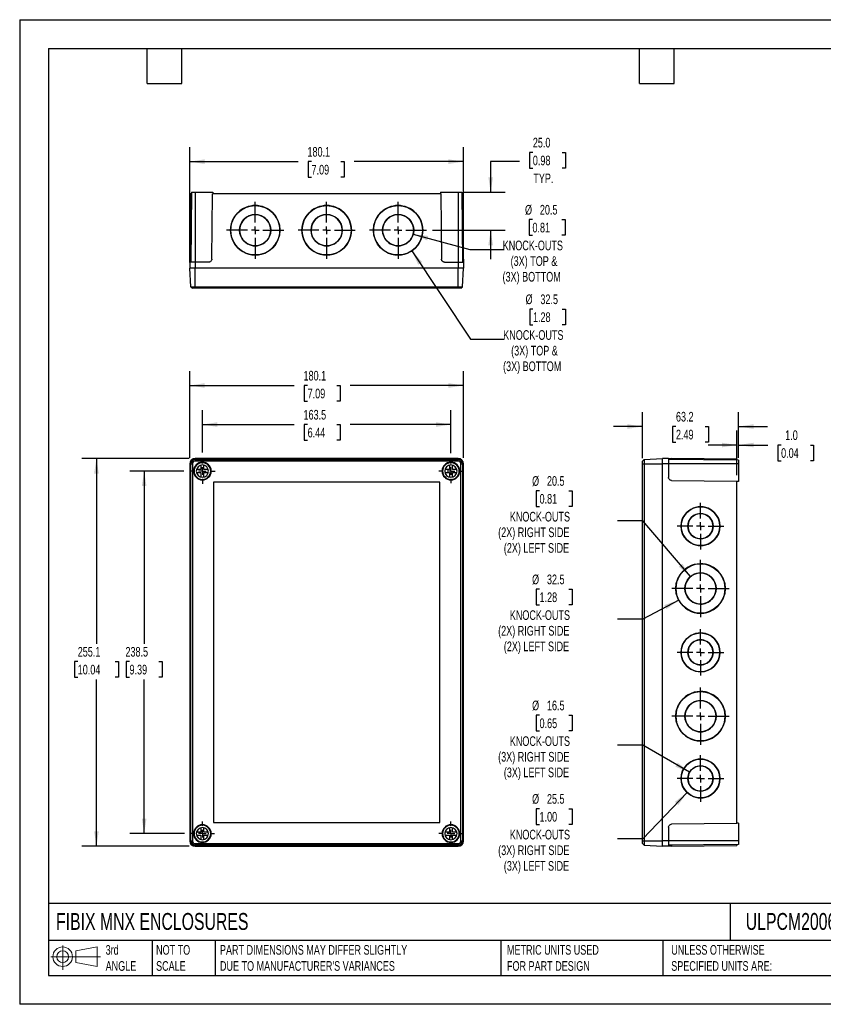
# Model space of a CAD drawing. Header units: millimetres. Extents: x 0 to 838, y 0 to 648.
# Tile 1 of 3: x 0 to 529, y 0 to 648. Entities that reach past the tile are written whole.
import ezdxf

# ---------------------------------------------------------------- set-up
doc = ezdxf.new("R2010")
doc.units = ezdxf.units.MM
doc.header["$LTSCALE"] = 3
doc.linetypes.add('CENTERX2', pattern=[20.32, 12.7, -2.54, 2.54, -2.54])
doc.layers.add('CENTER', color=40, linetype='CENTERX2')
doc.layers.add('DIMENSIONS', color=140, linetype='Continuous', lineweight=25)
doc.layers.add('TEXT', color=140, linetype='Continuous', lineweight=25)
doc.styles.add('SLDTEXTSTYLE0', font='TXT', dxfattribs={"width": 0.7})
doc.dimstyles.new('SLDDIMSTYLE0', dxfattribs={"dimtxt": 6.474023, "dimasz": 9.906, "dimexe": 0, "dimexo": 0.0625, "dimgap": 1.618506, "dimtad": 0, "dimtih": 1, "dimtoh": 1, "dimdec": 1, "dimrnd": 1e-09, "dimzin": 12, "dimdsep": 46, "dimtxsty": 'SLDTEXTSTYLE0', "dimsah": 1, "dimcen": 0.09, "dimadec": 0, "dimazin": 3, "dimtfac": 1, "dimtdec": 1, "dimtofl": 0, "dimtmove": 0, "dimatfit": 3, "dimfxl": 0, "dimfrac": 2, "dimtolj": 1, "dimtzin": 12, "dimarcsym": 0})
doc.dimstyles.new('SLDDIMSTYLE1', dxfattribs={"dimtxt": 6.474023, "dimasz": 9.906, "dimexe": 0, "dimexo": 0.0625, "dimgap": 1.618506, "dimtad": 0, "dimtih": 1, "dimtoh": 1, "dimdec": 1, "dimrnd": 1e-09, "dimzin": 12, "dimdsep": 46, "dimtxsty": 'SLDTEXTSTYLE0', "dimsah": 1, "dimcen": 0, "dimadec": 0, "dimazin": 3, "dimtfac": 1, "dimtdec": 1, "dimtofl": 0, "dimtmove": 0, "dimatfit": 3, "dimfxl": 0, "dimfrac": 2, "dimtolj": 1, "dimtzin": 12, "dimarcsym": 0})
doc.dimstyles.new('SLDDIMSTYLE2', dxfattribs={"dimtxt": 6.474023, "dimasz": 9.906, "dimexe": 0, "dimexo": 0.0625, "dimgap": 1.618506, "dimtad": 0, "dimtih": 1, "dimtoh": 1, "dimdec": 1, "dimrnd": 1e-09, "dimzin": 12, "dimdsep": 46, "dimtxsty": 'SLDTEXTSTYLE0', "dimsah": 1, "dimcen": 0.09, "dimadec": 0, "dimazin": 3, "dimtfac": 1, "dimtdec": 1, "dimtmove": 0, "dimatfit": 0, "dimfxl": 0, "dimfrac": 2, "dimtolj": 1, "dimtzin": 12, "dimarcsym": 0})
doc.dimstyles.new('SLDDIMSTYLE3', dxfattribs={"dimtxt": 6.474023, "dimasz": 9.906, "dimexe": 0, "dimexo": 0.0625, "dimgap": 1.618506, "dimtad": 0, "dimtih": 1, "dimtoh": 1, "dimdec": 1, "dimrnd": 1e-09, "dimzin": 4, "dimdsep": 46, "dimtxsty": 'SLDTEXTSTYLE0', "dimsah": 1, "dimcen": 0.09, "dimadec": 0, "dimazin": 1, "dimtfac": 1, "dimtdec": 1, "dimtmove": 0, "dimatfit": 0, "dimfxl": 0, "dimfrac": 2, "dimtolj": 1, "dimtzin": 12, "dimarcsym": 0})

# ---------------------------------------------------------------- blocks, each defined once
blk = doc.blocks.new('Block11')
at = {"color": 7, "linetype": 'Continuous', "lineweight": 18}
for p, q in [((7.77, 15.93), (7.77, 0)), ((16.44, 12.5), (30.53, 15.1)), ((30.53, 15.1), (30.53, 2.19)), ((0, 8.65), (32.62, 8.65)), ((16.44, 4.79), (16.44, 12.5)), ((16.44, 4.79), (30.53, 2.19))]:
    blk.add_line(p, q, dxfattribs=at)
for radius in [6.45, 3.86]:
    blk.add_circle((7.77, 8.65), radius, dxfattribs=at)
blk = doc.blocks.new('Block12')
at = {"color": 7, "linetype": 'Continuous'}
blk.add_blockref('Block11', (0, 0), dxfattribs=at)
blk = doc.blocks.new('_D')
at = {"layer": 'DIMENSIONS'}
for p, q in [((120.18, 362.93), (120.18, 390.9)), ((283.68, 362.63), (283.68, 390.9)), ((120.18, 381.37), (180.64, 381.37)), ((189.42, 381.37), (187.24, 381.37)), ((187.24, 381.37), (187.24, 371.08)), ((208.65, 381.37), (210.83, 381.37)), ((210.83, 381.37), (210.83, 371.08)), ((283.68, 381.37), (217.43, 381.37)), ((187.24, 371.08), (189.42, 371.08)), ((210.83, 371.08), (208.65, 371.08))]:
    blk.add_line(p, q, dxfattribs=at)
for points in [[(120.18, 381.37), (130.09, 379.85), (130.09, 382.9)], [(283.68, 381.37), (273.78, 382.9), (273.78, 379.85)]]:
    blk.add_solid(points, dxfattribs=at)
at = {"layer": 'DIMENSIONS', "char_height": 6.35, "attachment_point": 1, "style": 'SLDTEXTSTYLE0'}
for s, insert in [('163.5', (186.72, 391.01)), ('6.44', (189.42, 379.27))]:
    blk.add_mtext(s, dxfattribs=dict(at, insert=insert))
blk = doc.blocks.new('_D_1')
at = {"layer": 'DIMENSIONS'}
for p, q in [((108.03, 350.78), (72.36, 350.78)), ((81.88, 350.78), (81.88, 237.19)), ((72.26, 225.45), (70.09, 225.45)), ((70.09, 225.45), (70.09, 215.16)), ((91.5, 225.45), (93.68, 225.45)), ((93.68, 225.45), (93.68, 215.16)), ((70.09, 215.16), (72.26, 215.16)), ((93.68, 215.16), (91.5, 215.16)), ((81.88, 112.28), (81.88, 213.71)), ((108.33, 112.28), (72.36, 112.28))]:
    blk.add_line(p, q, dxfattribs=at)
for points in [[(81.88, 350.78), (80.36, 340.87), (83.41, 340.87)], [(81.88, 112.28), (83.41, 122.18), (80.36, 122.18)]]:
    blk.add_solid(points, dxfattribs=at)
at = {"layer": 'DIMENSIONS', "char_height": 6.35, "attachment_point": 1, "style": 'SLDTEXTSTYLE0'}
for s, insert in [('238.5', (69.57, 235.08)), ('9.39', (72.26, 223.35))]:
    blk.add_mtext(s, dxfattribs=dict(at, insert=insert))
blk = doc.blocks.new('_D_2')
at = {"layer": 'DIMENSIONS'}
for p, q in [((111.57, 359.08), (40.97, 359.08)), ((50.5, 359.08), (50.5, 237.19)), ((38.19, 225.45), (36.01, 225.45)), ((36.01, 225.45), (36.01, 215.16)), ((62.81, 225.45), (64.98, 225.45)), ((64.98, 225.45), (64.98, 215.16)), ((36.01, 215.16), (38.19, 215.16)), ((64.98, 215.16), (62.81, 215.16)), ((50.5, 103.98), (50.5, 213.71)), ((111.57, 103.98), (40.97, 103.98))]:
    blk.add_line(p, q, dxfattribs=at)
for points in [[(50.5, 359.08), (48.97, 349.17), (52.02, 349.17)], [(50.5, 103.98), (52.02, 113.88), (48.97, 113.88)]]:
    blk.add_solid(points, dxfattribs=at)
at = {"layer": 'DIMENSIONS', "char_height": 6.35, "attachment_point": 1, "style": 'SLDTEXTSTYLE0'}
for s, insert in [('255.1', (38.19, 235.08)), ('10.04', (38.19, 223.35))]:
    blk.add_mtext(s, dxfattribs=dict(at, insert=insert))
blk = doc.blocks.new('_D_3')
at = {"layer": 'DIMENSIONS'}
for p, q in [((111.88, 359.39), (111.88, 416.6)), ((291.98, 359.39), (291.98, 416.6)), ((111.88, 407.08), (180.64, 407.08)), ((189.42, 407.08), (187.24, 407.08)), ((187.24, 407.08), (187.24, 396.79)), ((208.65, 407.08), (210.83, 407.08)), ((210.83, 407.08), (210.83, 396.79)), ((291.98, 407.08), (217.43, 407.08)), ((187.24, 396.79), (189.42, 396.79)), ((210.83, 396.79), (208.65, 396.79))]:
    blk.add_line(p, q, dxfattribs=at)
for points in [[(111.88, 407.08), (121.79, 405.55), (121.79, 408.6)], [(291.98, 407.08), (282.08, 408.6), (282.08, 405.55)]]:
    blk.add_solid(points, dxfattribs=at)
at = {"layer": 'DIMENSIONS', "char_height": 6.35, "attachment_point": 1, "style": 'SLDTEXTSTYLE0'}
for s, insert in [('180.1', (186.72, 416.71)), ('7.09', (189.42, 404.97))]:
    blk.add_mtext(s, dxfattribs=dict(at, insert=insert))
blk = doc.blocks.new('SW_CENTERMARKSYMBOL_0')
at = {"layer": 'CENTER', "color": 0}
for p, q in [((0, 5.08), (0, 8.34)), ((-5.08, 0), (-8.34, 0)), ((0, 0), (-2.54, 0)), ((0, 0), (0, 2.54)), ((0, 0), (0, -2.54)), ((0, 0), (2.54, 0)), ((5.08, 0), (8.34, 0)), ((0, -5.08), (0, -8.34))]:
    blk.add_line(p, q, dxfattribs=at)
blk = doc.blocks.new('SW_CENTERMARKSYMBOL_1')
at = {"layer": 'CENTER', "color": 0}
for p, q in [((0, 5.08), (0, 8.04)), ((-5.08, 0), (-8.04, 0)), ((0, 0), (-2.54, 0)), ((0, 0), (0, 2.54)), ((0, 0), (0, -2.54)), ((0, 0), (2.54, 0)), ((5.08, 0), (8.04, 0)), ((0, -5.08), (0, -8.04))]:
    blk.add_line(p, q, dxfattribs=at)
blk = doc.blocks.new('SW_CENTERMARKSYMBOL_2')
at = {"layer": 'CENTER', "color": 0}
for p, q in [((0, 5.08), (0, 8.04)), ((-5.08, 0), (-8.04, 0)), ((0, 0), (-2.54, 0)), ((0, 0), (0, 2.54)), ((0, 0), (0, -2.54)), ((0, 0), (2.54, 0)), ((5.08, 0), (8.04, 0)), ((0, -5.08), (0, -8.04))]:
    blk.add_line(p, q, dxfattribs=at)
blk = doc.blocks.new('SW_CENTERMARKSYMBOL_3')
at = {"layer": 'CENTER', "color": 0}
for p, q in [((0, 5.08), (0, 8.04)), ((-5.08, 0), (-8.04, 0)), ((0, 0), (-2.54, 0)), ((0, 0), (0, 2.54)), ((0, 0), (0, -2.54)), ((0, 0), (2.54, 0)), ((5.08, 0), (8.04, 0)), ((0, -5.08), (0, -8.04))]:
    blk.add_line(p, q, dxfattribs=at)
blk = doc.blocks.new('_D_4')
at = {"layer": 'DIMENSIONS'}
for p, q in [((341.97, 190.16), (339.79, 190.16)), ((339.79, 190.16), (339.79, 179.87)), ((361.2, 190.16), (363.38, 190.16)), ((363.38, 190.16), (363.38, 179.87)), ((339.79, 179.87), (341.97, 179.87)), ((363.38, 179.87), (361.2, 179.87)), ((409.85, 170.47), (393.18, 170.47)), ((440.71, 152.65), (409.85, 170.47))]:
    blk.add_line(p, q, dxfattribs=at)
blk.add_solid([(440.71, 152.65), (432.9, 158.92), (431.37, 156.28)], dxfattribs=at)
at = {"layer": 'DIMENSIONS', "char_height": 6.35, "attachment_point": 1, "style": 'SLDTEXTSTYLE0'}
for s, insert in [('%%c', (337.08, 199.79)), ('16.5', (346.85, 199.79)), ('0.65', (341.97, 188.05)), ('KNOCK-OUTS', (322.4, 176.32)), ('(3X) RIGHT SIDE', (314.75, 166.03)), ('(3X) LEFT SIDE', (318.48, 155.74))]:
    blk.add_mtext(s, dxfattribs=dict(at, insert=insert))
blk = doc.blocks.new('_D_5')
at = {"layer": 'DIMENSIONS'}
for p, q in [((439.02, 139.33), (409.85, 108.97)), ((341.97, 128.66), (339.79, 128.66)), ((339.79, 128.66), (339.79, 118.37)), ((361.2, 128.66), (363.38, 128.66)), ((363.38, 128.66), (363.38, 118.37)), ((339.79, 118.37), (341.97, 118.37)), ((363.38, 118.37), (361.2, 118.37)), ((409.85, 108.97), (393.18, 108.97))]:
    blk.add_line(p, q, dxfattribs=at)
blk.add_solid([(439.02, 139.33), (431.06, 133.24), (433.26, 131.13)], dxfattribs=at)
at = {"layer": 'DIMENSIONS', "char_height": 6.35, "attachment_point": 1, "style": 'SLDTEXTSTYLE0'}
for s, insert in [('%%c', (337.08, 138.3)), ('25.5', (346.85, 138.3)), ('1.00', (341.97, 126.56)), ('KNOCK-OUTS', (322.4, 114.82)), ('(3X) RIGHT SIDE', (314.75, 104.53)), ('(3X) LEFT SIDE', (318.48, 94.24))]:
    blk.add_mtext(s, dxfattribs=dict(at, insert=insert))
blk = doc.blocks.new('_D_6')
at = {"layer": 'DIMENSIONS'}
for p, q in [((341.97, 337.81), (339.79, 337.81)), ((339.79, 337.81), (339.79, 327.52)), ((361.2, 337.81), (363.38, 337.81)), ((363.38, 337.81), (363.38, 327.52)), ((339.79, 327.52), (341.97, 327.52)), ((363.38, 327.52), (361.2, 327.52)), ((409.85, 318.12), (393.18, 318.12)), ((441.21, 281.33), (409.85, 318.12))]:
    blk.add_line(p, q, dxfattribs=at)
blk.add_solid([(441.21, 281.33), (435.94, 289.85), (433.62, 287.88)], dxfattribs=at)
at = {"layer": 'DIMENSIONS', "char_height": 6.35, "attachment_point": 1, "style": 'SLDTEXTSTYLE0'}
for s, insert in [('%%c', (337.08, 347.44)), ('20.5', (346.85, 347.44)), ('0.81', (341.97, 335.7)), ('KNOCK-OUTS', (322.4, 323.97)), ('(2X) RIGHT SIDE', (314.75, 313.68)), ('(2X) LEFT SIDE', (318.48, 303.39))]:
    blk.add_mtext(s, dxfattribs=dict(at, insert=insert))
blk = doc.blocks.new('_D_7')
at = {"layer": 'DIMENSIONS'}
for p, q in [((341.97, 273.07), (339.79, 273.07)), ((339.79, 273.07), (339.79, 262.78)), ((361.2, 273.07), (363.38, 273.07)), ((363.38, 273.07), (363.38, 262.78)), ((433.5, 265.91), (409.85, 253.38)), ((339.79, 262.78), (341.97, 262.78)), ((363.38, 262.78), (361.2, 262.78)), ((409.85, 253.38), (393.18, 253.38))]:
    blk.add_line(p, q, dxfattribs=at)
blk.add_solid([(433.5, 265.91), (424.04, 262.62), (425.46, 259.93)], dxfattribs=at)
at = {"layer": 'DIMENSIONS', "char_height": 6.35, "attachment_point": 1, "style": 'SLDTEXTSTYLE0'}
for s, insert in [('%%c', (337.08, 282.7)), ('32.5', (346.85, 282.7)), ('1.28', (341.97, 270.96)), ('KNOCK-OUTS', (322.4, 259.22)), ('(2X) RIGHT SIDE', (314.75, 248.93)), ('(2X) LEFT SIDE', (318.48, 238.64))]:
    blk.add_mtext(s, dxfattribs=dict(at, insert=insert))
blk = doc.blocks.new('_D_8')
at = {"layer": 'DIMENSIONS'}
for p, q in [((409.65, 359.34), (409.65, 389.6)), ((472.85, 359.39), (472.85, 389.6)), ((409.65, 380.08), (390.6, 380.08)), ((431.71, 380.08), (429.54, 380.08)), ((429.54, 380.08), (429.54, 369.79)), ((450.95, 380.08), (453.12, 380.08)), ((453.12, 380.08), (453.12, 369.79)), ((472.85, 380.08), (491.9, 380.08)), ((429.54, 369.79), (431.71, 369.79)), ((453.12, 369.79), (450.95, 369.79))]:
    blk.add_line(p, q, dxfattribs=at)
for points in [[(409.65, 380.08), (399.75, 381.6), (399.75, 378.55)], [(472.85, 380.08), (482.76, 378.55), (482.76, 381.6)]]:
    blk.add_solid(points, dxfattribs=at)
at = {"layer": 'DIMENSIONS', "char_height": 6.35, "attachment_point": 1, "style": 'SLDTEXTSTYLE0'}
for s, insert in [('63.2', (431.71, 389.71)), ('2.49', (431.71, 377.97))]:
    blk.add_mtext(s, dxfattribs=dict(at, insert=insert))
blk = doc.blocks.new('_D_9')
at = {"layer": 'DIMENSIONS'}
for p, q in [((471.85, 347.99), (471.85, 377.44)), ((472.85, 359.39), (472.85, 377.44)), ((471.85, 367.91), (452.8, 367.91)), ((472.85, 367.91), (492.1, 367.91)), ((500.88, 367.91), (498.7, 367.91)), ((498.7, 367.91), (498.7, 357.62)), ((520.11, 367.91), (522.29, 367.91)), ((522.29, 367.91), (522.29, 357.62)), ((498.7, 357.62), (500.88, 357.62)), ((522.29, 357.62), (520.11, 357.62))]:
    blk.add_line(p, q, dxfattribs=at)
for points in [[(471.85, 367.91), (461.95, 369.43), (461.95, 366.39)], [(472.85, 367.91), (482.76, 366.39), (482.76, 369.43)]]:
    blk.add_solid(points, dxfattribs=at)
at = {"layer": 'DIMENSIONS', "char_height": 6.35, "attachment_point": 1, "style": 'SLDTEXTSTYLE0'}
for s, insert in [('1.0', (503.57, 377.55)), ('0.04', (500.88, 365.81))]:
    blk.add_mtext(s, dxfattribs=dict(at, insert=insert))
blk = doc.blocks.new('SW_CENTERMARKSYMBOL_4')
at = {"layer": 'CENTER', "color": 0}
for p, q in [((0, 5.08), (0, 15.29)), ((-5.08, 0), (-15.29, 0)), ((0, 0), (-2.54, 0)), ((0, 0), (0, 2.54)), ((0, 0), (0, -2.54)), ((0, 0), (2.54, 0)), ((5.08, 0), (15.29, 0)), ((0, -5.08), (0, -15.29))]:
    blk.add_line(p, q, dxfattribs=at)
blk = doc.blocks.new('SW_CENTERMARKSYMBOL_5')
at = {"layer": 'CENTER', "color": 0}
for p, q in [((0, 5.08), (0, 18.79)), ((-5.08, 0), (-18.79, 0)), ((0, 0), (-2.54, 0)), ((0, 0), (0, 2.54)), ((0, 0), (0, -2.54)), ((0, 0), (2.54, 0)), ((5.08, 0), (18.79, 0)), ((0, -5.08), (0, -18.79))]:
    blk.add_line(p, q, dxfattribs=at)
blk = doc.blocks.new('SW_CENTERMARKSYMBOL_6')
at = {"layer": 'CENTER', "color": 0}
for p, q in [((0, 5.08), (0, 15.29)), ((-5.08, 0), (-15.29, 0)), ((0, 0), (-2.54, 0)), ((0, 0), (0, 2.54)), ((0, 0), (0, -2.54)), ((0, 0), (2.54, 0)), ((5.08, 0), (15.29, 0)), ((0, -5.08), (0, -15.29))]:
    blk.add_line(p, q, dxfattribs=at)
blk = doc.blocks.new('SW_CENTERMARKSYMBOL_7')
at = {"layer": 'CENTER', "color": 0}
for p, q in [((0, 5.08), (0, 18.79)), ((-5.08, 0), (-18.79, 0)), ((0, 0), (-2.54, 0)), ((0, 0), (0, 2.54)), ((0, 0), (0, -2.54)), ((0, 0), (2.54, 0)), ((5.08, 0), (18.79, 0)), ((0, -5.08), (0, -18.79))]:
    blk.add_line(p, q, dxfattribs=at)
blk = doc.blocks.new('SW_CENTERMARKSYMBOL_8')
at = {"layer": 'CENTER', "color": 0}
for p, q in [((0, 5.08), (0, 15.29)), ((-5.08, 0), (-15.29, 0)), ((0, 0), (-2.54, 0)), ((0, 0), (0, 2.54)), ((0, 0), (0, -2.54)), ((0, 0), (2.54, 0)), ((5.08, 0), (15.29, 0)), ((0, -5.08), (0, -15.29))]:
    blk.add_line(p, q, dxfattribs=at)
blk = doc.blocks.new('_D_12')
at = {"layer": 'DIMENSIONS'}
for p, q in [((337.31, 516.23), (335.14, 516.23)), ((335.14, 516.23), (335.14, 505.94)), ((356.55, 516.23), (358.72, 516.23)), ((358.72, 516.23), (358.72, 505.94)), ((258.83, 506.55), (296.21, 496.53)), ((335.14, 505.94), (337.31, 505.94)), ((358.72, 505.94), (356.55, 505.94)), ((296.21, 496.53), (318.18, 496.53))]:
    blk.add_line(p, q, dxfattribs=at)
blk.add_solid([(258.83, 506.55), (268.01, 502.51), (268.8, 505.46)], dxfattribs=at)
at = {"layer": 'DIMENSIONS', "char_height": 6.35, "attachment_point": 1, "style": 'SLDTEXTSTYLE0'}
for s, insert in [('%%c', (332.42, 525.86)), ('20.5', (342.2, 525.86)), ('0.81', (337.31, 514.12)), ('KNOCK-OUTS', (317.74, 502.38)), ('(3X) TOP &', (322.95, 492.09)), ('(3X) BOTTOM', (317.64, 481.8))]:
    blk.add_mtext(s, dxfattribs=dict(at, insert=insert))
blk = doc.blocks.new('_D_13')
at = {"layer": 'DIMENSIONS'}
for p, q in [((257.94, 495.67), (296.56, 437.63)), ((337.66, 457.32), (335.48, 457.32)), ((335.48, 457.32), (335.48, 447.03)), ((356.89, 457.32), (359.07, 457.32)), ((359.07, 457.32), (359.07, 447.03)), ((335.48, 447.03), (337.66, 447.03)), ((359.07, 447.03), (356.89, 447.03)), ((296.56, 437.63), (318.53, 437.63))]:
    blk.add_line(p, q, dxfattribs=at)
blk.add_solid([(257.94, 495.67), (262.15, 486.58), (264.69, 488.27)], dxfattribs=at)
at = {"layer": 'DIMENSIONS', "char_height": 6.35, "attachment_point": 1, "style": 'SLDTEXTSTYLE0'}
for s, insert in [('%%c', (332.77, 466.95)), ('32.5', (342.54, 466.95)), ('1.28', (337.66, 455.21)), ('KNOCK-OUTS', (318.09, 443.47)), ('(3X) TOP &', (323.29, 433.18)), ('(3X) BOTTOM', (317.99, 422.9))]:
    blk.add_mtext(s, dxfattribs=dict(at, insert=insert))
blk = doc.blocks.new('_D_14')
at = {"layer": 'DIMENSIONS'}
for p, q in [((111.88, 488.01), (111.88, 563.85)), ((291.93, 488.01), (291.93, 563.85)), ((111.88, 554.32), (183.23, 554.32)), ((192, 554.32), (189.83, 554.32)), ((189.83, 554.32), (189.83, 544.03)), ((211.24, 554.32), (213.41, 554.32)), ((213.41, 554.32), (213.41, 544.03)), ((291.93, 554.32), (220.01, 554.32)), ((189.83, 544.03), (192, 544.03)), ((213.41, 544.03), (211.24, 544.03))]:
    blk.add_line(p, q, dxfattribs=at)
for points in [[(111.88, 554.32), (121.79, 552.8), (121.79, 555.85)], [(291.93, 554.32), (282.03, 555.85), (282.03, 552.8)]]:
    blk.add_solid(points, dxfattribs=at)
at = {"layer": 'DIMENSIONS', "char_height": 6.35, "attachment_point": 1, "style": 'SLDTEXTSTYLE0'}
for s, insert in [('180.1', (189.31, 563.96)), ('7.09', (192, 552.22))]:
    blk.add_mtext(s, dxfattribs=dict(at, insert=insert))
blk = doc.blocks.new('_D_15')
at = {"layer": 'DIMENSIONS'}
for p, q in [((337.56, 560.38), (335.39, 560.38)), ((335.39, 560.38), (335.39, 550.09)), ((356.8, 560.38), (358.98, 560.38)), ((358.98, 560.38), (358.98, 550.09)), ((328.87, 554.32), (309.82, 554.32)), ((309.82, 554.32), (309.82, 534.2)), ((335.39, 550.09), (337.56, 550.09)), ((358.98, 550.09), (356.8, 550.09)), ((292.29, 534.2), (319.34, 534.2)), ((271.53, 509.2), (319.34, 509.2)), ((309.82, 509.2), (309.82, 490.15))]:
    blk.add_line(p, q, dxfattribs=at)
for points in [[(309.82, 534.2), (311.34, 544.1), (308.29, 544.1)], [(309.82, 509.2), (308.29, 499.3), (311.34, 499.3)]]:
    blk.add_solid(points, dxfattribs=at)
at = {"layer": 'DIMENSIONS', "char_height": 6.35, "attachment_point": 1, "style": 'SLDTEXTSTYLE0'}
for s, insert in [('25.0', (337.56, 570.01)), ('0.98', (337.56, 558.27)), ('TYP.', (337.88, 546.53))]:
    blk.add_mtext(s, dxfattribs=dict(at, insert=insert))
blk = doc.blocks.new('SW_CENTERMARKSYMBOL_13')
at = {"layer": 'CENTER', "color": 0}
for p, q in [((0, 5.08), (0, 18.79)), ((-5.08, 0), (-18.79, 0)), ((0, 0), (-2.54, 0)), ((0, 0), (0, 2.54)), ((0, 0), (0, -2.54)), ((0, 0), (2.54, 0)), ((5.08, 0), (18.79, 0)), ((0, -5.08), (0, -18.79))]:
    blk.add_line(p, q, dxfattribs=at)
blk = doc.blocks.new('SW_CENTERMARKSYMBOL_14')
at = {"layer": 'CENTER', "color": 0}
for p, q in [((0, 5.08), (0, 18.79)), ((-5.08, 0), (-18.79, 0)), ((0, 0), (-2.54, 0)), ((0, 0), (0, 2.54)), ((0, 0), (0, -2.54)), ((0, 0), (2.54, 0)), ((5.08, 0), (18.79, 0)), ((0, -5.08), (0, -18.79))]:
    blk.add_line(p, q, dxfattribs=at)
blk = doc.blocks.new('SW_CENTERMARKSYMBOL_15')
at = {"layer": 'CENTER', "color": 0}
for p, q in [((0, 5.08), (0, 18.79)), ((-5.08, 0), (-18.79, 0)), ((0, 0), (-2.54, 0)), ((0, 0), (0, 2.54)), ((0, 0), (0, -2.54)), ((0, 0), (2.54, 0)), ((5.08, 0), (18.79, 0)), ((0, -5.08), (0, -18.79))]:
    blk.add_line(p, q, dxfattribs=at)

msp = doc.modelspace()

# ---------------------------------------------------------------- linework, layer by layer
at = {"color": 7, "linetype": 'Continuous'}
for p, q in [((0.01, 647.71), (0.01, 0.01)), ((0.01, 647.71), (838.21, 647.71)), ((838.21, 0.01), (0.01, 0.01))]:
    msp.add_line(p, q, dxfattribs=at)
for p, q in [((112.31, 533.2), (111.94, 490.18)), ((112.98, 533.2), (112.31, 533.2)), ((112.99, 534.2), (112.58, 488.2)), ((112.99, 534.2), (115.38, 534.2)), ((115.38, 534.2), (115.38, 488.2)), ((115.38, 534.2), (126.97, 534.2)), ((126.4, 490.18), (126.78, 533.2)), ((277.09, 533.2), (126.78, 533.2)), ((126.97, 534.2), (126.98, 533.2)), ((276.9, 534.2), (276.89, 533.2)), ((276.9, 534.2), (288.48, 534.2)), ((277.09, 533.2), (277.47, 490.18)), ((288.48, 534.2), (288.48, 488.2)), ((288.48, 534.2), (290.88, 534.2)), ((290.88, 534.2), (291.28, 488.2)), ((290.89, 533.2), (291.56, 533.2)), ((291.93, 490.18), (291.56, 533.2)), ((154.93, 525.45), (154.93, 525.45)), ((201.93, 525.45), (201.93, 525.45)), ((248.93, 525.45), (248.93, 525.45)), ((154.93, 519.45), (154.93, 519.45)), ((201.93, 519.45), (201.93, 519.45)), ((248.93, 519.45), (248.93, 519.45)), ((138.68, 509.2), (138.68, 509.2)), ((144.68, 509.2), (144.68, 509.2)), ((165.18, 509.2), (165.18, 509.2)), ((171.18, 509.2), (171.18, 509.2)), ((191.68, 509.2), (191.68, 509.2)), ((212.18, 509.2), (212.18, 509.2)), ((218.18, 509.2), (218.18, 509.2)), ((238.68, 509.2), (238.68, 509.2)), ((259.18, 509.2), (259.18, 509.2)), ((265.18, 509.2), (265.18, 509.2)), ((111.92, 488.2), (111.88, 484.2)), ((115.38, 488.2), (111.92, 488.2)), ((111.94, 490.18), (112.6, 490.18)), ((115.38, 488.2), (115.38, 484.2)), ((124.4, 488.2), (115.38, 488.2)), ((279.47, 488.2), (288.48, 488.2)), ((288.48, 488.2), (288.48, 484.2)), ((288.48, 488.2), (291.95, 488.2)), ((291.27, 490.18), (291.93, 490.18)), ((291.95, 488.2), (291.98, 484.2)), ((115.38, 484.2), (111.88, 484.2)), ((112.57, 472.05), (111.93, 484.2)), ((288.48, 484.2), (115.38, 484.2)), ((115.43, 472.05), (115.43, 484.2)), ((288.43, 472.05), (288.43, 484.2)), ((291.98, 484.2), (288.48, 484.2)), ((291.3, 472.05), (291.93, 484.2)), ((112.57, 472.05), (115.43, 472.05)), ((112.57, 472.05), (113.63, 471)), ((115.43, 471), (113.63, 471)), ((115.43, 472.05), (288.43, 472.05)), ((115.43, 472.05), (115.43, 471)), ((288.43, 471), (115.43, 471)), ((288.43, 472.05), (291.3, 472.05)), ((288.43, 471), (288.43, 472.05)), ((290.24, 471), (288.43, 471)), ((290.24, 471), (291.3, 472.05)), ((288.48, 359.08), (115.38, 359.08)), ((288.43, 359.03), (115.43, 359.03)), ((115.43, 358.39), (115.43, 359.03)), ((115.43, 358.39), (115.43, 357.33)), ((115.43, 358.39), (288.43, 358.39)), ((288.43, 357.33), (115.43, 357.33)), ((288.43, 358.39), (288.43, 359.03)), ((288.43, 357.33), (288.43, 358.39)), ((409.65, 357.33), (410.71, 358.39)), ((409.65, 355.53), (409.65, 357.33)), ((410.71, 358.39), (422.85, 359.03)), ((410.71, 358.39), (410.71, 355.53)), ((422.85, 355.58), (422.85, 359.08)), ((426.85, 359.04), (422.85, 359.08)), ((426.85, 359.04), (426.85, 355.58)), ((472.85, 357.97), (426.85, 358.38)), ((428.83, 359.02), (428.83, 358.36)), ((471.85, 358.65), (428.83, 359.02)), ((471.85, 357.98), (471.85, 358.65)), ((472.85, 357.97), (472.85, 355.58)), ((111.88, 355.58), (111.88, 107.48)), ((112.57, 355.53), (111.93, 355.53)), ((111.93, 355.53), (111.93, 107.53)), ((112.57, 355.53), (113.63, 355.53)), ((112.57, 107.53), (112.57, 355.53)), ((113.63, 355.53), (113.63, 107.53)), ((119.18, 351.78), (116.31, 351.78)), ((116.31, 349.78), (119.18, 349.78)), ((119.18, 354.65), (119.18, 351.78)), ((119.18, 349.78), (119.18, 346.9)), ((121.18, 351.78), (121.18, 354.65)), ((124.06, 351.78), (121.18, 351.78)), ((121.18, 349.78), (124.06, 349.78)), ((121.18, 346.9), (121.18, 349.78)), ((282.68, 351.78), (279.81, 351.78)), ((279.81, 349.78), (282.68, 349.78)), ((282.68, 354.65), (282.68, 351.78)), ((282.68, 349.78), (282.68, 346.9)), ((284.68, 351.78), (284.68, 354.65)), ((287.56, 351.78), (284.68, 351.78)), ((284.68, 346.9), (284.68, 349.78)), ((284.68, 349.78), (287.56, 349.78)), ((290.24, 355.53), (291.3, 355.53)), ((290.24, 107.53), (290.24, 355.53)), ((291.3, 355.53), (291.3, 107.53)), ((291.3, 355.53), (291.93, 355.53)), ((291.93, 107.53), (291.93, 355.53)), ((291.98, 107.48), (291.98, 355.58)), ((409.65, 355.53), (410.71, 355.53)), ((409.65, 107.53), (409.65, 355.53)), ((410.71, 355.53), (410.71, 107.53)), ((410.71, 355.53), (422.85, 355.53)), ((422.85, 107.48), (422.85, 355.58)), ((426.85, 355.58), (422.85, 355.58)), ((426.85, 355.58), (426.85, 346.56)), ((472.85, 355.58), (426.85, 355.58)), ((472.85, 355.58), (472.85, 343.99)), ((276.43, 343.53), (127.43, 343.53)), ((127.43, 343.53), (127.43, 119.53)), ((276.43, 119.53), (276.43, 343.53)), ((428.83, 344.56), (471.85, 344.18)), ((471.85, 118.87), (471.85, 344.18)), ((472.85, 343.99), (471.85, 343.98)), ((447.86, 322.78), (447.86, 322.78)), ((456.1, 314.53), (456.11, 314.53)), ((460.61, 314.53), (460.61, 314.53)), ((447.86, 306.28), (447.86, 306.28)), ((447.86, 301.78), (447.86, 301.78)), ((447.86, 283.78), (447.86, 283.78)), ((458.1, 273.53), (458.11, 273.53)), ((464.11, 273.53), (464.11, 273.53)), ((447.86, 263.28), (447.86, 263.28)), ((447.86, 257.28), (447.86, 257.28)), ((447.86, 239.78), (447.86, 239.78)), ((456.1, 231.53), (456.11, 231.53)), ((460.61, 231.53), (460.61, 231.53)), ((447.86, 223.28), (447.86, 223.28)), ((447.86, 218.78), (447.86, 218.78)), ((447.86, 199.78), (447.86, 199.78)), ((458.1, 189.53), (458.11, 189.53)), ((464.11, 189.53), (464.11, 189.53)), ((447.86, 179.28), (447.86, 179.28)), ((447.86, 173.28), (447.86, 173.28)), ((447.86, 156.78), (447.86, 156.78)), ((456.1, 148.53), (456.11, 148.53)), ((460.61, 148.53), (460.61, 148.53)), ((447.86, 140.28), (447.86, 140.28)), ((447.86, 135.78), (447.86, 135.78)), ((127.43, 119.53), (276.43, 119.53)), ((471.85, 118.87), (428.83, 118.49)), ((472.85, 119.06), (471.85, 119.07)), ((472.85, 119.06), (472.85, 107.48)), ((119.18, 113.28), (116.31, 113.28)), ((116.31, 111.28), (119.18, 111.28)), ((119.18, 116.15), (119.18, 113.28)), ((119.18, 111.28), (119.18, 108.4)), ((121.18, 113.28), (121.18, 116.15)), ((124.06, 113.28), (121.18, 113.28)), ((121.18, 108.4), (121.18, 111.28)), ((121.18, 111.28), (124.06, 111.28)), ((282.68, 113.28), (279.81, 113.28)), ((279.81, 111.28), (282.68, 111.28)), ((282.68, 116.15), (282.68, 113.28)), ((282.68, 111.28), (282.68, 108.4)), ((284.68, 113.28), (284.68, 116.15)), ((287.56, 113.28), (284.68, 113.28)), ((284.68, 111.28), (287.56, 111.28)), ((284.68, 108.4), (284.68, 111.28)), ((426.85, 116.49), (426.85, 107.48)), ((112.57, 107.53), (111.93, 107.53)), ((112.57, 107.53), (113.63, 107.53)), ((115.38, 103.98), (288.48, 103.98)), ((115.43, 105.72), (288.43, 105.72)), ((115.43, 104.66), (115.43, 105.72)), ((288.43, 104.66), (115.43, 104.66)), ((115.43, 104.66), (115.43, 104.03)), ((115.43, 104.03), (288.43, 104.03)), ((288.43, 105.72), (288.43, 104.66)), ((288.43, 104.66), (288.43, 104.03)), ((290.24, 107.53), (291.3, 107.53)), ((291.3, 107.53), (291.93, 107.53)), ((409.65, 105.72), (409.65, 107.53)), ((409.65, 107.53), (410.71, 107.53)), ((409.65, 105.72), (410.71, 104.66)), ((410.71, 107.53), (422.85, 107.53)), ((410.71, 107.53), (410.71, 104.66)), ((410.71, 104.66), (422.85, 104.03)), ((426.85, 107.48), (422.85, 107.48)), ((422.85, 103.98), (422.85, 107.48)), ((426.85, 104.01), (422.85, 103.98)), ((426.85, 107.48), (426.85, 104.01)), ((472.85, 107.48), (426.85, 107.48)), ((472.85, 105.08), (426.85, 104.68)), ((428.83, 104.69), (428.83, 104.03)), ((428.83, 104.03), (471.85, 104.4)), ((471.85, 105.07), (471.85, 104.4)), ((472.85, 107.48), (472.85, 105.08))]:
    msp.add_line(p, q)
for centre, radius, start, end in [((154.93, 509.2), 16.25, 89.99828, 270.00172), ((154.93, 509.2), 16.25, 89.99887, 179.99895), ((154.93, 509.2), 16.25, 269.99828, 90.00172), ((154.93, 509.2), 16.25, 0.00105, 90.00113), ((201.93, 509.2), 16.25, 89.99828, 270.00172), ((201.93, 509.2), 16.25, 89.99887, 179.99895), ((201.93, 509.2), 16.25, 269.99828, 90.00172), ((201.93, 509.2), 16.25, 0.00105, 90.00113), ((248.93, 509.2), 16.25, 89.99828, 270.00172), ((248.93, 509.2), 16.25, 89.99887, 179.99895), ((248.93, 509.2), 16.25, 269.99828, 90.00172), ((248.93, 509.2), 16.25, 0.00105, 90.00113), ((154.93, 509.2), 10.25, 89.99829, 270.00171), ((154.93, 509.2), 10.25, 89.99896, 179.99886), ((154.93, 509.2), 10.25, 269.99829, 90.00171), ((154.93, 509.2), 10.25, 0.00093, 90.00125), ((201.93, 509.2), 10.25, 89.99829, 270.00171), ((201.93, 509.2), 10.25, 89.99896, 179.99886), ((201.93, 509.2), 10.25, 269.99829, 90.00171), ((201.93, 509.2), 10.25, 0.00093, 90.00125), ((248.93, 509.2), 10.25, 89.99829, 270.00171), ((248.93, 509.2), 10.25, 89.99896, 179.99886), ((248.93, 509.2), 10.25, 269.99829, 90.00171), ((248.93, 509.2), 10.25, 0.00093, 90.00125), ((115.38, 355.58), 3.5, 90, 180), ((115.43, 355.53), 3.5, 90, 180), ((115.43, 355.53), 2.86, 90, 180), ((115.43, 355.53), 1.81, 90, 180), ((120.18, 350.78), 5.8, 90, 270), ((120.18, 350.78), 5.5, 90, 270), ((120.18, 350.78), 5.8, 270, 90), ((120.18, 350.78), 5.5, 270, 90), ((283.68, 350.78), 5.8, 90, 270), ((283.68, 350.78), 5.5, 90, 270), ((283.68, 350.78), 5.8, 270, 90), ((283.68, 350.78), 5.5, 270, 90), ((288.43, 355.53), 3.5, 0, 90), ((288.43, 355.53), 2.86, 0, 90), ((288.43, 355.53), 1.81, 0, 90), ((288.48, 355.58), 3.5, 0, 90), ((120.18, 350.78), 4, 90, 270), ((120.18, 350.78), 4, 270, 90), ((283.68, 350.78), 4, 90, 270), ((283.68, 350.78), 4, 270, 90), ((447.86, 314.53), 12.75, 359.99824, 180.00176), ((447.86, 314.53), 12.75, 359.99891, 89.99891), ((447.86, 314.53), 8.25, 359.99829, 180.00171), ((447.86, 314.53), 8.25, 359.99885, 89.99897), ((447.86, 314.52), 12.75, 179.99824, 0.00176), ((447.86, 314.53), 8.25, 179.99829, 0.00171), ((447.86, 314.53), 12.75, 270.00109, 0.00109), ((447.86, 314.53), 8.25, 270.00103, 0.00115), ((447.86, 273.53), 16.25, 359.99828, 180.00172), ((447.86, 273.53), 16.25, 359.99887, 89.99895), ((447.86, 273.53), 10.25, 359.99829, 180.00171), ((447.86, 273.53), 10.25, 359.99896, 89.99886), ((447.86, 273.52), 16.25, 179.99828, 0.00172), ((447.86, 273.52), 10.25, 179.99829, 0.00171), ((447.86, 273.52), 16.25, 270.00105, 0.00113), ((447.86, 273.52), 10.25, 270.00093, 0.00125), ((447.86, 231.53), 12.75, 359.99824, 180.00176), ((447.86, 231.53), 8.25, 359.99829, 180.00171), ((447.86, 231.53), 12.75, 359.99891, 89.99891), ((447.86, 231.53), 8.25, 359.99885, 89.99897), ((447.86, 231.52), 12.75, 179.99824, 0.00176), ((447.86, 231.53), 8.25, 179.99829, 0.00171), ((447.86, 231.53), 12.75, 270.00109, 0.00109), ((447.86, 231.53), 8.25, 270.00103, 0.00115), ((447.86, 189.53), 16.25, 359.99828, 180.00172), ((447.86, 189.53), 16.25, 359.99887, 89.99895), ((447.86, 189.53), 10.25, 359.99829, 180.00171), ((447.86, 189.53), 10.25, 359.99896, 89.99886), ((447.86, 189.52), 16.25, 179.99828, 0.00172), ((447.86, 189.52), 10.25, 179.99829, 0.00171), ((447.86, 189.52), 16.25, 270.00105, 0.00113), ((447.86, 189.52), 10.25, 270.00093, 0.00125), ((447.86, 148.53), 12.75, 359.99824, 180.00176), ((447.86, 148.53), 8.25, 359.99829, 180.00171), ((447.86, 148.53), 12.75, 359.99891, 89.99891), ((447.86, 148.53), 8.25, 359.99885, 89.99897), ((447.86, 148.52), 12.75, 179.99824, 0.00176), ((447.86, 148.53), 8.25, 179.99829, 0.00171), ((447.86, 148.53), 12.75, 270.00109, 0.00109), ((447.86, 148.53), 8.25, 270.00103, 0.00115), ((120.18, 112.28), 5.8, 90, 270), ((120.18, 112.28), 5.5, 90, 270), ((120.18, 112.28), 5.8, 270, 90), ((120.18, 112.28), 5.5, 270, 90), ((283.68, 112.28), 5.8, 90, 270), ((283.68, 112.28), 5.5, 90, 270), ((283.68, 112.28), 5.8, 270, 90), ((283.68, 112.28), 5.5, 270, 90), ((120.18, 112.28), 4, 90, 270), ((120.18, 112.28), 4, 270, 90), ((283.68, 112.28), 4, 90, 270), ((283.68, 112.28), 4, 270, 90), ((115.38, 107.48), 3.5, 180, 270), ((115.43, 107.53), 3.5, 180, 270), ((115.43, 107.53), 2.86, 180, 270), ((115.43, 107.53), 1.81, 180, 270), ((288.43, 107.53), 1.81, 270, 0), ((288.43, 107.53), 2.86, 270, 0), ((288.43, 107.53), 3.5, 270, 0), ((288.48, 107.48), 3.5, 270, 0)]:
    msp.add_arc(centre, radius, start, end)
for points in [[(111.92, 488.2), (111.92, 488.2), (111.92, 488.24), (111.92, 488.43), (111.92, 488.58), (111.93, 488.97), (111.93, 489.2), (111.93, 489.69), (111.93, 489.95), (111.94, 490.18)], [(126.4, 490.18), (126.4, 489.95), (126.35, 489.69), (126.16, 489.2), (126, 488.97), (125.61, 488.58), (125.38, 488.43), (124.89, 488.24), (124.64, 488.2), (124.4, 488.2)], [(279.47, 488.2), (279.23, 488.2), (278.98, 488.24), (278.49, 488.43), (278.25, 488.58), (277.86, 488.97), (277.71, 489.2), (277.51, 489.69), (277.47, 489.95), (277.47, 490.18)], [(291.93, 490.18), (291.93, 489.95), (291.94, 489.69), (291.94, 489.2), (291.94, 488.97), (291.95, 488.58), (291.95, 488.43), (291.95, 488.24), (291.95, 488.2), (291.95, 488.2)], [(426.85, 359.04), (426.85, 359.04), (426.89, 359.04), (427.09, 359.04), (427.24, 359.04), (427.62, 359.03), (427.86, 359.03), (428.35, 359.03), (428.6, 359.03), (428.83, 359.02)], [(428.83, 344.56), (428.6, 344.56), (428.35, 344.6), (427.86, 344.8), (427.62, 344.95), (427.24, 345.34), (427.09, 345.58), (426.89, 346.07), (426.85, 346.32), (426.85, 346.56)], [(426.85, 116.49), (426.85, 116.73), (426.89, 116.98), (427.09, 117.47), (427.24, 117.71), (427.62, 118.1), (427.86, 118.25), (428.35, 118.45), (428.6, 118.49), (428.83, 118.49)], [(428.83, 104.03), (428.6, 104.03), (428.35, 104.02), (427.86, 104.02), (427.62, 104.02), (427.24, 104.01), (427.09, 104.01), (426.89, 104.01), (426.85, 104.01), (426.85, 104.01)]]:
    msp.add_open_spline(points, degree=3, knots=[0, 0, 0, 0, 0.25, 0.25, 0.5, 0.5, 0.75, 0.75, 1, 1, 1, 1])
at = {"layer": 'DIMENSIONS'}
for centre, radius in [((154.93, 509.2), 16.25), ((201.93, 509.2), 16.25), ((248.93, 509.2), 16.25), ((154.93, 509.2), 10.25), ((201.93, 509.2), 10.25), ((248.93, 509.2), 10.25), ((447.86, 314.53), 12.75), ((447.86, 314.53), 8.25), ((447.86, 273.53), 16.25), ((447.86, 273.53), 10.25), ((447.86, 231.53), 12.75), ((447.86, 231.53), 8.25), ((447.86, 189.53), 16.25), ((447.86, 189.53), 10.25), ((447.86, 148.53), 12.75), ((447.86, 148.53), 8.25)]:
    msp.add_circle(centre, radius, dxfattribs=at)
at = {"layer": 'TEXT'}
for p, q in [((19.05, 628.65), (819.15, 628.65)), ((19.05, 628.65), (19.05, 19.05)), ((83.82, 605.79), (83.82, 628.65)), ((106.68, 605.79), (106.68, 628.65)), ((407.67, 605.79), (407.67, 628.65)), ((430.53, 605.79), (430.53, 628.65)), ((83.82, 605.79), (106.68, 605.79)), ((407.67, 605.79), (430.53, 605.79)), ((819.15, 66.38), (19.05, 66.38)), ((467.28, 66.38), (467.28, 41.91)), ((819.15, 41.91), (19.05, 41.91)), ((87.13, 41.91), (87.13, 19.05)), ((128.51, 41.91), (128.51, 19.05)), ((316.45, 41.91), (316.45, 19.05)), ((422.99, 41.91), (422.99, 19.05)), ((19.05, 19.05), (819.15, 19.05))]:
    msp.add_line(p, q, dxfattribs=at)

# ---------------------------------------------------------------- block references
at = {"layer": 'CENTER'}
for name, p in [('SW_CENTERMARKSYMBOL_13', (154.93, 509.2)), ('SW_CENTERMARKSYMBOL_14', (201.93, 509.2)), ('SW_CENTERMARKSYMBOL_15', (248.93, 509.2)), ('SW_CENTERMARKSYMBOL_0', (120.18, 350.78)), ('SW_CENTERMARKSYMBOL_1', (283.68, 350.78)), ('SW_CENTERMARKSYMBOL_4', (447.86, 314.53)), ('SW_CENTERMARKSYMBOL_5', (447.86, 273.53)), ('SW_CENTERMARKSYMBOL_6', (447.86, 231.53)), ('SW_CENTERMARKSYMBOL_7', (447.86, 189.53)), ('SW_CENTERMARKSYMBOL_8', (447.86, 148.53)), ('SW_CENTERMARKSYMBOL_3', (120.18, 112.28)), ('SW_CENTERMARKSYMBOL_2', (283.68, 112.28))]:
    msp.add_blockref(name, p, dxfattribs=at)
at = {"layer": 'TEXT'}
msp.add_blockref('Block12', (20.51, 22.66), dxfattribs=at)

# ---------------------------------------------------------------- texts
at = {"layer": 'TEXT', "attachment_point": 1, "style": 'SLDTEXTSTYLE0'}
for s, insert, char_height in [('FIBIX MNX ENCLOSURES', (23.9, 60.07), 11.1125), ('ULPCM20063T', (477.62, 60.07), 11.1125), ('3rd^JANGLE', (56.55, 38.99), 6.35), ('NOT TO^JSCALE', (89.72, 38.99), 6.35), ("PART DIMENSIONS MAY DIFFER SLIGHTLY ^JDUE TO MANUFACTURER'S VARIANCES", (131.74, 38.99), 6.35), ('METRIC UNITS USED ^JFOR PART DESIGN', (320.56, 38.99), 6.35), ('UNLESS OTHERWISE ^JSPECIFIED UNITS ARE:', (428.61, 38.99), 6.35)]:
    msp.add_mtext(s, dxfattribs=dict(at, insert=insert, char_height=char_height))

# ---------------------------------------------------------------- dimensions: what is measured, and where the dimension line sits
at = {"layer": 'DIMENSIONS'}
dim = msp.add_linear_dim(base=(309.82, 534.2), p1=(267.72, 509.2), p2=(288.48, 534.2), angle=90, text='<>\\PTYP.', dimstyle='SLDDIMSTYLE3', dxfattribs=at)
dim.commit()
dim.dimension.update_dxf_attribs({"geometry": '_D_15', "text_midpoint": (309.82, 554.32), "dimtype": 160})
for base, p1, p2, dimstyle, picture, middle in [((291.93366772, 554.32120819), (111.88366772, 484.19773519), (291.93366772, 484.19773519), 'SLDDIMSTYLE0', '_D_14', (201.62067738, 554.32120819)), ((291.98, 407.08), (111.88, 355.58), (291.98, 355.58), 'SLDDIMSTYLE0', '_D_3', (199.03, 407.08)), ((283.68, 381.37), (120.18, 359.12), (283.68, 358.82), 'SLDDIMSTYLE0', '_D', (199.03, 381.37)), ((472.85, 367.91), (471.85, 344.18), (472.85, 355.58), 'SLDDIMSTYLE3', '_D_9', (510.49, 367.91))]:
    dim = msp.add_linear_dim(base=base, p1=p1, p2=p2, dimstyle=dimstyle, dxfattribs=at)
    dim.commit()
    dim.dimension.update_dxf_attribs({"geometry": picture, "text_midpoint": middle, "dimtype": 160})
for p1, p2, text, picture, middle in [((239.03, 511.86), (258.83, 506.55), '<>\\PKNOCK-OUTS\\P(3X) TOP &\\P(3X) BOTTOM', '_D_12', (346.93, 499.88)), ((239.93, 522.73), (257.94, 495.67), '<>\\PKNOCK-OUTS\\P(3X) TOP &\\P(3X) BOTTOM', '_D_13', (347.28, 440.97)), ((454.51, 265.72), (441.21, 281.33), '<>\\PKNOCK-OUTS\\P(2X) RIGHT SIDE\\P(2X) LEFT SIDE', '_D_6', (351.58, 321.46)), ((462.21, 281.14), (433.5, 265.91), '<>\\PKNOCK-OUTS\\P(2X) RIGHT SIDE\\P(2X) LEFT SIDE', '_D_7', (351.58, 256.72)), ((455, 144.4), (440.71, 152.65), '<>\\PKNOCK-OUTS\\P(3X) RIGHT SIDE\\P(3X) LEFT SIDE', '_D_4', (351.58, 173.81)), ((456.69, 157.72), (439.02, 139.33), '<>\\PKNOCK-OUTS\\P(3X) RIGHT SIDE\\P(3X) LEFT SIDE', '_D_5', (351.58, 112.32))]:
    dim = msp.add_diameter_dim_2p(p1=p1, p2=p2, text=text, dimstyle='SLDDIMSTYLE1', dxfattribs=at)
    dim.commit()
    dim.dimension.update_dxf_attribs({"geometry": picture, "text_midpoint": middle, "dimtype": 163})
for base, p1, p2, angle, dimstyle, picture, middle in [((472.85, 380.08), (409.65, 355.53), (472.85, 355.58), 0, 'SLDDIMSTYLE2', '_D_8', (441.33, 380.08)), ((50.5, 359.08), (115.38, 103.98), (115.38, 359.08), 90, 'SLDDIMSTYLE0', '_D_2', (50.5, 225.45)), ((81.88, 112.28), (111.84, 350.78), (112.14, 112.28), 90, 'SLDDIMSTYLE0', '_D_1', (81.88, 225.45))]:
    dim = msp.add_linear_dim(base=base, p1=p1, p2=p2, angle=angle, dimstyle=dimstyle, dxfattribs=at)
    dim.commit()
    dim.dimension.update_dxf_attribs({"geometry": picture, "text_midpoint": middle, "dimtype": 160})

doc.saveas('drawing.dxf')
